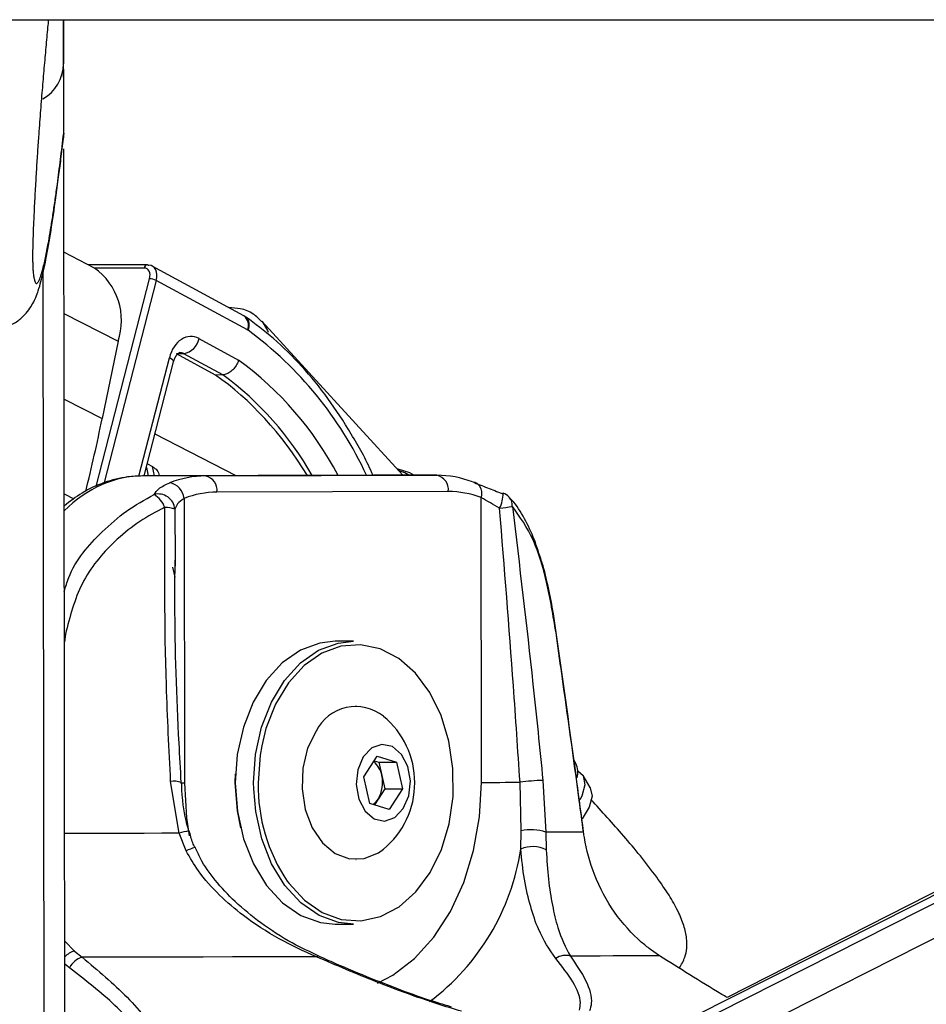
# Model space of a CAD drawing. Header units: millimetres. Extents: x 1591 to 17407, y 888 to 16227.
# Tile 24 of 78: x 6322 to 6434, y 5779 to 5901. Entities that reach past the tile are written whole.
import ezdxf

# ---------------------------------------------------------------- set-up
doc = ezdxf.new("R2010")
doc.units = ezdxf.units.MM
doc.layers.add('COMPONENT_GEOMETRY', color=7, linetype='Continuous')
doc.styles.add('SLDTEXTSTYLE1', font='TXT', dxfattribs={"width": 0.75})
doc.dimstyles.new('SLDDIMSTYLE0', dxfattribs={"dimtxt": 100, "dimasz": 6.604, "dimexe": 0, "dimexo": 0.0625, "dimgap": 25, "dimtad": 0, "dimtih": 1, "dimtoh": 1, "dimdec": 0, "dimlfac": 0.5, "dimrnd": 1e-09, "dimzin": 12, "dimdsep": 46, "dimtxsty": 'SLDTEXTSTYLE1', "dimsah": 1, "dimcen": 0.09, "dimadec": 0, "dimazin": 3, "dimtfac": 1, "dimtdec": 0, "dimtofl": 0, "dimtmove": 0, "dimatfit": 3, "dimfxl": 1, "dimfrac": 2, "dimtolj": 1, "dimtzin": 12, "dimarcsym": 0})

# ---------------------------------------------------------------- blocks, each defined once
blk = doc.blocks.new('_D_4')
at = {"layer": 'COMPONENT_GEOMETRY', "color": 7, "ltscale": 2}
for p, q in [((8881.73, 5900.55), (9410.21, 5900.55)), ((9403.86, 5900.55), (9403.86, 3554.53)), ((9403.86, 1049.75), (9403.86, 3395.78)), ((4502.98, 1049.75), (9410.21, 1049.75))]:
    blk.add_line(p, q, dxfattribs=at)
for points in [[(9403.86, 5900.55), (9402.84, 5893.95), (9404.88, 5893.95)], [(9403.86, 1049.75), (9404.88, 1056.35), (9402.84, 1056.35)]]:
    blk.add_solid(points, dxfattribs=at)
at = {"layer": 'COMPONENT_GEOMETRY', "color": 7, "ltscale": 2, "insert": (9256.08, 3524.68), "char_height": 100, "attachment_point": 1, "style": 'SLDTEXTSTYLE1'}
blk.add_mtext('2425', dxfattribs=at)

msp = doc.modelspace()

# ---------------------------------------------------------------- linework, layer by layer
at = {"color": 7, "linetype": 'Continuous', "lineweight": 25, "ltscale": 2}
for p, q in [((6310.54, 5900.55), (8850.45, 5900.55)), ((6327.34, 5886.28), (6327.32, 5900.55)), ((6327.34, 5888.41), (6327.32, 5900.55)), ((6327.34, 5886.5), (6327.32, 5900.55)), ((6327.34, 5888.12), (6327.32, 5900.55)), ((6327.34, 5886.28), (6327.33, 5900.55)), ((6327.33, 5900.55), (6327.33, 5895.08)), ((6649.4, 5900.55), (6405.52, 5777.28)), ((6647.57, 5900.55), (6409.46, 5779.56)), ((6327.34, 5893.17), (6327.33, 5895.08)), ((6327.33, 5894.59), (6327.33, 5894.79)), ((6327.34, 5893.17), (6327.33, 5894.79)), ((6327.34, 5893.17), (6327.34, 5893.17)), ((6327.34, 5886.49), (6327.34, 5888.12)), ((6327.34, 5886.5), (6327.34, 5886.49)), ((6327.5, 5767.87), (6327.35, 5884.58)), ((6327.36, 5871.78), (6327.35, 5884.58)), ((6331.15, 5869.83), (6327.36, 5871.78)), ((6337.71, 5870.21), (6330.42, 5870.21)), ((6349.65, 5863.91), (6338.31, 5870.06)), ((6350.11, 5862.16), (6338.79, 5868.29)), ((6349.89, 5863.76), (6349.65, 5863.91)), ((6369.33, 5844.18), (6351.88, 5863.25)), ((6334.07, 5860.77), (6332.11, 5851.19)), ((6344.09, 5861.1), (6348.99, 5858.44)), ((6342.2, 5859.23), (6341.3, 5859.2)), ((6346.13, 5856.58), (6341.3, 5859.2)), ((6347.04, 5856.6), (6342.2, 5859.23)), ((6337.31, 5844.1), (6340.94, 5858.23)), ((6347.04, 5856.6), (6346.13, 5856.58)), ((6337.7, 5845.59), (6338.35, 5845.25)), ((6365.74, 5844.18), (6337.1, 5844.1)), ((6339.21, 5844.11), (6339.19, 5844.18)), ((6344.89, 5844.1), (6373.53, 5844.18)), ((6373.53, 5844.18), (6365.74, 5844.18)), ((6344.89, 5844.1), (6337.1, 5844.1)), ((6374.95, 5842.18), (6346.31, 5842.1)), ((6342.24, 5841.33), (6342.29, 5806.09)), ((6379.06, 5806.19), (6379.01, 5841.43)), ((6341.16, 5833.69), (6341.16, 5832.92)), ((6363.22, 5823.64), (6360.96, 5823.64)), ((6363.55, 5815.64), (6363.5, 5815.64)), ((6364.51, 5806.88), (6366.15, 5809.44)), ((6365.79, 5808.87), (6366.34, 5808.7)), ((6366.15, 5809.44), (6368.55, 5808.7)), ((6390.74, 5808.52), (6390.51, 5808.9)), ((6366.34, 5808.7), (6368.55, 5808.7)), ((6366.34, 5808.7), (6366.71, 5807.05)), ((6368.55, 5808.7), (6369.29, 5805.4)), ((6348.58, 5806.11), (6348.61, 5807.25)), ((6365.25, 5803.58), (6364.51, 5806.88)), ((6366.71, 5807.05), (6367.09, 5805.4)), ((6386.66, 5806.42), (6387.03, 5800.01)), ((6392.52, 5805.54), (6391.63, 5807.03)), ((6341.62, 5799.89), (6340.58, 5806.3)), ((6367.09, 5805.4), (6366.26, 5804.12)), ((6367.09, 5805.4), (6369.29, 5805.4)), ((6369.29, 5805.4), (6367.64, 5802.84)), ((6383.96, 5800.19), (6383.83, 5806.2)), ((6366.26, 5804.12), (6365.8, 5803.41)), ((6367.64, 5802.84), (6365.25, 5803.58)), ((6342.49, 5797.7), (6341.62, 5799.89)), ((6383.91, 5797.93), (6383.96, 5800.19)), ((6387.03, 5800.01), (6387.08, 5797.82)), ((6363.5, 5796.64), (6363.55, 5796.64)), ((6360.96, 5788.64), (6363.22, 5788.64)), ((6328.66, 5785.32), (6329.64, 5784.55)), ((6401.09, 5784.74), (6399.97, 5785.52))]:
    msp.add_line(p, q, dxfattribs=at)
at = {"color": 8, "linetype": 'Continuous', "lineweight": 25, "ltscale": 2}
for p, q in [((6327.34, 5886.28), (6327.32, 5900.55)), ((6327.34, 5886.28), (6327.33, 5900.55)), ((6327.33, 5895.08), (6327.33, 5900.55)), ((6401.64, 5770.01), (6659.9, 5900.55)), ((6402.28, 5774.66), (6651.35, 5900.55)), ((6327.33, 5894.79), (6327.33, 5895.08)), ((6327.33, 5894.81), (6327.33, 5894.79)), ((6327.55, 5734.24), (6327.35, 5884.58)), ((6327.36, 5871.78), (6327.35, 5884.58)), ((6337.31, 5869.81), (6331.19, 5869.81)), ((6324.98, 5729.42), (6324.79, 5869.35)), ((6331.37, 5842.81), (6337.97, 5868.5)), ((6338.79, 5868.29), (6332.36, 5843.27)), ((6327.37, 5864.21), (6334.07, 5860.77)), ((6336.66, 5844.07), (6340.42, 5858.73)), ((6327.39, 5853.62), (6332.11, 5851.19)), ((6348.68, 5844.13), (6338.65, 5849.29)), ((6337.58, 5845.14), (6337.79, 5844.1)), ((6338.58, 5844.11), (6338.35, 5845.25)), ((6327.4, 5841.87), (6328.61, 5841.25)), ((6341.11, 5839.99), (6341.16, 5833.69)), ((6341.12, 5831.59), (6340.87, 5832.83)), ((6327.43, 5824.53), (6327.56, 5824.51)), ((6327.56, 5824.51), (6327.43, 5823.59)), ((6350.86, 5805.39), (6350.85, 5806.11)), ((6327.48, 5786.54), (6328.66, 5785.32)), ((6328.07, 5783.24), (6327.48, 5783.71))]:
    msp.add_line(p, q, dxfattribs=at)
at = {"color": 7, "linetype": 'Continuous', "lineweight": 25, "ltscale": 2, "flags": 128}
for points in [[(6337.71, 5870.21), (6337.78, 5870.2), (6337.87, 5870.17)], [(6368.56, 5845.03), (6370.16, 5844.53), (6370.74, 5844.18)], [(6377.97, 5843.36), (6378.24, 5843.32), (6378.48, 5843.21), (6378.69, 5843.03), (6378.86, 5842.79), (6378.98, 5842.5), (6379.05, 5842.16), (6379.06, 5841.8), (6379.01, 5841.43)], [(6381.62, 5841.91), (6381.71, 5841.97), (6381.73, 5841.97)], [(6388.29, 5824.67), (6388.31, 5824.71), (6388.32, 5824.73)], [(6360.96, 5823.64), (6359.06, 5823.43), (6356.64, 5822.54), (6354.39, 5820.97), (6352.42, 5818.8), (6350.79, 5816.11), (6349.58, 5813.01), (6348.83, 5809.63), (6348.58, 5806.11)], [(6350.85, 5806.11), (6351.1, 5809.63), (6351.84, 5813.01), (6353.05, 5816.11), (6354.68, 5818.8), (6356.66, 5820.97), (6358.9, 5822.54), (6361.32, 5823.43), (6363.22, 5823.64)], [(6355.02, 5793.96), (6355.19, 5793.72), (6357.13, 5791.61), (6359.33, 5790.09), (6361.7, 5789.23), (6364.14, 5789.06), (6366.56, 5789.59), (6368.85, 5790.8), (6370.92, 5792.64), (6372.69, 5795.03), (6374.09, 5797.87), (6375.05, 5801.05), (6375.54, 5804.44), (6375.53, 5807.9), (6375.03, 5811.29), (6374.07, 5814.47), (6372.66, 5817.3), (6370.89, 5819.68), (6368.81, 5821.51), (6366.51, 5822.7), (6364.09, 5823.22), (6361.65, 5823.04), (6359.28, 5822.16), (6357.09, 5820.64), (6355.16, 5818.51), (6353.57, 5815.88), (6352.38, 5812.85), (6351.86, 5810.72)], [(6358.58, 5812.54), (6357.54, 5810.4), (6356.95, 5807.95), (6356.85, 5805.37), (6357.25, 5802.84), (6358.11, 5800.56), (6359.38, 5798.69), (6360.95, 5797.38), (6362.72, 5796.71), (6364.55, 5796.75), (6366.3, 5797.48), (6366.92, 5797.93)], [(6364.41, 5809.34), (6363.74, 5807.75), (6363.54, 5805.92), (6363.86, 5804.12), (6364.64, 5802.63), (6365.76, 5801.67), (6367.06, 5801.4), (6368.33, 5801.84), (6369.38, 5802.94), (6370.06, 5804.53), (6370.25, 5806.36), (6369.94, 5808.16), (6369.16, 5809.65), (6368.04, 5810.61), (6366.74, 5810.89), (6365.47, 5810.44), (6364.41, 5809.34)], [(6390.99, 5807.61), (6391.63, 5807.03), (6391.86, 5805.9), (6391.48, 5804.46), (6391.25, 5804.01)], [(6348.58, 5806.11), (6348.84, 5802.59), (6349.6, 5799.21), (6350.82, 5796.12), (6352.45, 5793.43), (6354.43, 5791.27), (6356.68, 5789.72), (6359.11, 5788.84), (6360.96, 5788.64)], [(6349.25, 5800.55), (6348.84, 5802.67), (6348.58, 5806.11)], [(6363.22, 5788.64), (6361.37, 5788.84), (6358.95, 5789.72), (6356.7, 5791.27), (6354.71, 5793.43), (6353.08, 5796.12), (6351.86, 5799.21), (6351.11, 5802.59), (6350.86, 5805.39)], [(6379.06, 5806.19), (6379.55, 5806.19), (6380.11, 5806.19), (6380.7, 5806.19), (6381.33, 5806.19), (6381.98, 5806.2), (6382.62, 5806.2), (6383.24, 5806.2), (6383.83, 5806.2)], [(6392.52, 5805.54), (6392.52, 5805.53), (6392.74, 5804.47), (6392.38, 5803.11), (6391.5, 5801.67)], [(6391.69, 5800.04), (6391.33, 5800.04), (6390.9, 5800.04), (6390.41, 5800.03), (6389.86, 5800.03), (6389.25, 5800.02), (6388.57, 5800.02), (6387.83, 5800.02), (6387.03, 5800.01)], [(6391.69, 5800.04), (6391.7, 5800.08), (6391.7, 5800.09)], [(6358.62, 5784.6), (6355.23, 5784.59), (6351.76, 5784.59), (6348.22, 5784.58), (6344.61, 5784.57), (6340.94, 5784.57), (6337.21, 5784.56), (6333.44, 5784.55), (6329.64, 5784.55)], [(6401.09, 5784.74), (6400.27, 5784.73), (6399.29, 5784.73), (6398.14, 5784.72), (6396.83, 5784.71), (6395.36, 5784.71), (6393.75, 5784.7), (6391.97, 5784.69), (6390.06, 5784.69)]]:
    msp.add_lwpolyline(points, dxfattribs=at)
at = {"color": 8, "linetype": 'Continuous', "lineweight": 25, "ltscale": 2, "flags": 128}
for points in [[(6351.9, 5863.23), (6352.57, 5862.11), (6352.65, 5861.91)], [(6340.94, 5858.23), (6340.95, 5858.25), (6340.92, 5858.35), (6340.82, 5858.47), (6340.65, 5858.6), (6340.42, 5858.73)], [(6370.06, 5844.18), (6369.55, 5844.48), (6368.77, 5844.79)], [(6351.86, 5810.72), (6351.66, 5809.55), (6351.41, 5806.11)], [(6342.29, 5806.09), (6341.87, 5806.09), (6341.78, 5806.09)], [(6342.29, 5806.09), (6342.55, 5801.81), (6342.89, 5799.58)], [(6366.2, 5781.34), (6368.09, 5782.35), (6370.76, 5784.4), (6373.15, 5787.05), (6375.21, 5790.21), (6376.86, 5793.81), (6378.08, 5797.75), (6378.82, 5801.91), (6379.06, 5806.19)], [(6341.62, 5799.89), (6339.48, 5799.89), (6337.32, 5799.88), (6335.14, 5799.88), (6332.95, 5799.87), (6330.73, 5799.87), (6328.5, 5799.87), (6327.46, 5799.87)]]:
    msp.add_lwpolyline(points, dxfattribs=at)
at = {"color": 7, "linetype": 'Continuous', "lineweight": 25, "ltscale": 4}
for centre, radius, start, end in [((6322.21, 5895.19), 5.12, 299.9398, 358.7638), ((6326.5, 5863.33), 7.99, 341.286, 54.3941), ((6337.89, 5866.42), 2.08, 64.258, 87.7786), ((6349.81, 5861.61), 0.625, 55.1585, 61.4957), ((6341.76, 5861.57), 2.38, 280.5543, 348.5826), ((6121.28, 5894.3), 215.19, 345.9831, 348.4421), ((6373.17, 5842.43), 1.79, 352.0505, 78.581), ((6373.53, 5831.82), 12.36, 68.9808, 90.0143), ((6344.96, 5831.72), 12.38, 90.2987, 111.3119), ((6340.06, 5841.1), 2.19, 5.9216, 79.6723), ((6344.54, 5842.35), 1.79, 352.0505, 78.581), ((6339.05, 5839.8), 2.07, 5.3152, 104.8503), ((6337.03, 5839.2), 3, 19.6308, 60.0223), ((6346.37, 5830.75), 11.35, 90.2987, 111.3119), ((6374.95, 5830.85), 11.33, 68.9808, 90.0143), ((6381.02, 5840.1), 2, 42.9756, 69.3308), ((6339.92, 5836.78), 3.43, 69.562, 91.0627), ((6375.61, 5886.11), 46.36, 277.0438, 279.0147), ((6363.49, 5810.05), 5.51, 51.5113, 153.1227), ((6360.17, 5806.14), 10.63, 309.3893, 50.6107), ((6363.79, 5806.5), 2.98, 10.7119, 49.5283), ((6388.44, 5807.41), 2.54, 345.0231, 25.7737), ((6362.87, 5806.14), 3.95, 329.1522, 13.309), ((6387.18, 5781.83), 24.6, 91.2217, 97.8371), ((6364.24, 5805.38), 2.38, 305.9742, 327.9576), ((6385.2, 5794.9), 5.43, 70.2994, 103.2), ((6385.38, 5794.62), 3.62, 62.0972, 113.9982), ((6330.36, 5782.09), 2.56, 106.446, 153.3275), ((6389.46, 5782.72), 2.06, 73.0354, 125.8405)]:
    msp.add_arc(centre, radius, start, end, dxfattribs=at)
at = {"color": 8, "linetype": 'Continuous', "lineweight": 25, "ltscale": 4}
for centre, radius, start, end in [((6337.75, 5869.77), 0.442, 95.3442, 174.1254), ((6348.71, 5862.73), 1.51, 337.6149, 51.777), ((6348.92, 5862.76), 1.4, 333.0412, 45.8379), ((6322.82, 5824.82), 46.25, 24.7447, 53.7542), ((6324.43, 5824.8), 41.65, 27.7058, 53.8562), ((6323.65, 5824.65), 39.6, 29.5207, 53.808), ((6377.49, 5841.96), 4.24, 333.8919, 0.0892), ((6381.36, 5840.44), 1.52, 355.348, 41.6284), ((6341, 5803.57), 2.76, 71.5238, 98.7478), ((6372.46, 5805.75), 21.05, 179.0121, 214.0579), ((6347.1, 5780.8), 19.86, 102.4214, 106.0131), ((6344.85, 5793.06), 5.21, 104.0782, 116.8587), ((6355.28, 5802.23), 28.95, 306.8344, 351.4544), ((6329.4, 5782.84), 2.6, 106.5447, 137.5646), ((6358.85, 5784.36), 0.332, 74.8699, 133.6007)]:
    msp.add_arc(centre, radius, start, end, dxfattribs=at)
at = {"color": 7, "linetype": 'Continuous', "lineweight": 25, "ltscale": 4}
for centre, major_axis, ratio, start_param, end_param in [((6336.98, 5868.5), (0.64, 1.25), 0.664507, 5.041384, 6.61218), ((6337.38, 5868.29), (0.93, 1.77), 0.663275, 5.045841, 6.616637), ((6343.08, 5857.36), (0, 4), 0.706963, 5.916984, 7.504924), ((6333.39, 5813.6), (-4.24, 47.91), 0.687394, 5.341752, 5.76122)]:
    msp.add_ellipse(centre, major_axis=major_axis, ratio=ratio, start_param=start_param, end_param=end_param, dxfattribs=at)
at = {"color": 8, "linetype": 'Continuous', "lineweight": 25, "ltscale": 4}
for centre, major_axis, ratio, start_param, end_param in [((6341.67, 5857.36), (0.06, 2), 0.69905, 5.938194, 6.32045), ((6337.07, 5820.1), (0.12, 24), 0.707093, 0.005537, 0.613333)]:
    msp.add_ellipse(centre, major_axis=major_axis, ratio=ratio, start_param=start_param, end_param=end_param, dxfattribs=at)
at = {"color": 7, "linetype": 'Continuous', "lineweight": 25, "ltscale": 2}
for points, knots in [([(6325.45, 5900.55), (6325.43, 5900.33), (6325.33, 5899.34), (6325.16, 5897.46), (6324.93, 5894.9), (6324.7, 5892.2), (6324.47, 5889.37), (6324.27, 5886.71), (6324.1, 5884.25), (6323.96, 5882.03), (6323.82, 5879.69), (6323.7, 5877.5), (6323.61, 5875.5), (6323.55, 5874.05), (6323.52, 5872.88), (6323.5, 5872.14), (6323.49, 5871.5), (6323.49, 5871.02), (6323.5, 5870.56), (6323.51, 5870.14), (6323.53, 5869.77), (6323.54, 5869.57), (6323.55, 5869.49)], [0, 0, 0, 0, 0.027081, 0.122886, 0.219934, 0.317126, 0.414889, 0.512937, 0.579217, 0.645687, 0.713066, 0.781009, 0.825085, 0.869892, 0.890479, 0.911467, 0.925152, 0.939301, 0.950934, 0.968187, 0.985864, 1, 1, 1, 1]), ([(6326.71, 5881.11), (6326.81, 5881.83), (6327.01, 5883.32), (6327.21, 5885), (6327.31, 5885.86)], [0, 0, 0, 0, 0.486983, 1, 1, 1, 1]), ([(6327.34, 5886.49), (6327.34, 5886.35), (6327.34, 5886.14), (6327.3, 5885.93), (6327.29, 5885.86)], [0, 0, 0, 0, 0.679111, 1, 1, 1, 1]), ([(6320.22, 5862.54), (6320.56, 5862.68), (6321.36, 5863), (6322.32, 5863.81), (6323.08, 5864.7), (6323.58, 5865.53), (6323.94, 5866.31), (6324.25, 5867.17), (6324.66, 5868.57), (6325.17, 5870.89), (6325.77, 5874.37), (6326.28, 5877.83), (6326.6, 5880.23), (6326.71, 5881.11)], [0, 0, 0, 0, 0.024631, 0.057067, 0.088515, 0.121996, 0.161772, 0.215959, 0.300075, 0.485555, 0.687824, 0.88538, 1, 1, 1, 1]), ([(6351.88, 5863.18), (6351.54, 5863.52), (6350.8, 5864.27), (6349.34, 5864.84), (6348.25, 5864.9), (6347.77, 5864.93)], [0, 0, 0, 0, 0.315379, 0.69527, 1, 1, 1, 1]), ([(6365.61, 5844.18), (6365.57, 5844.28), (6364.81, 5846.1), (6362.97, 5849.33), (6360.1, 5853.78), (6356.86, 5857.72), (6353.46, 5861.1), (6351.04, 5862.91), (6349.89, 5863.76)], [0, 0, 0, 0, 0.011933, 0.213395, 0.414893, 0.616338, 0.817608, 1, 1, 1, 1]), ([(6340.94, 5858.23), (6340.99, 5858.38), (6341.1, 5858.73), (6341.35, 5859.13), (6341.59, 5859.34), (6341.66, 5859.37), (6341.67, 5859.36), (6341.68, 5859.35)], [0, 0, 0, 0, 0.16552, 0.389685, 0.61698, 0.874266, 1, 1, 1, 1]), ([(6348.99, 5858.44), (6348.99, 5858.43), (6348.95, 5858.3), (6348.82, 5857.97), (6348.52, 5857.47), (6348.05, 5857), (6347.53, 5856.68), (6347.2, 5856.63), (6347.04, 5856.6)], [0, 0, 0, 0, 0.01338, 0.1323824, 0.3495206, 0.5664239, 0.7832099, 1, 1, 1, 1]), ([(6338.35, 5845.25), (6338.55, 5845.11), (6338.99, 5844.81), (6339.1, 5844.4), (6339.17, 5844.17)], [0, 0, 0, 0, 0.45824, 1, 1, 1, 1]), ([(6337.1, 5844.1), (6336.48, 5844.08), (6334.88, 5844.01), (6332.34, 5843.36), (6329.67, 5842.15), (6328.13, 5840.95), (6327.41, 5840.38)], [0, 0, 0, 0, 0.177254, 0.4624, 0.748214, 1, 1, 1, 1]), ([(6338.53, 5841.79), (6338.69, 5842.05), (6339.03, 5842.59), (6339.96, 5843.02), (6340.46, 5843.26)], [0, 0, 0, 0, 0.461861, 1, 1, 1, 1]), ([(6377.97, 5843.36), (6378.56, 5843.13), (6379.65, 5842.7), (6381, 5842.16), (6381.62, 5841.91)], [0, 0, 0, 0, 0.538139, 1, 1, 1, 1]), ([(6342.24, 5841.33), (6341.94, 5841.11), (6341.37, 5840.7), (6341.19, 5840.22), (6341.11, 5839.99)], [0, 0, 0, 0, 0.530587, 1, 1, 1, 1]), ([(6381.3, 5840.1), (6380.91, 5840.32), (6380.07, 5840.81), (6379.38, 5841.21), (6379.01, 5841.43)], [0, 0, 0, 0, 0.469413, 1, 1, 1, 1]), ([(6386.49, 5833.55), (6386.21, 5834.45), (6385.6, 5836.4), (6384.38, 5838.89), (6383.34, 5840.63), (6382.59, 5841.31), (6382.46, 5841.42)], [0, 0, 0, 0, 0.2779543, 0.5999468, 0.9358454, 1, 1, 1, 1]), ([(6339.85, 5840.2), (6339.7, 5840.13), (6337.48, 5839.07), (6333.63, 5836.37), (6329.22, 5831.01), (6328.11, 5826.68), (6327.56, 5824.51)], [0, 0, 0, 0, 0.025047, 0.371523, 0.686338, 1, 1, 1, 1]), ([(6340.58, 5806.3), (6340.38, 5810.27), (6339.81, 5821.58), (6339.84, 5832.88), (6339.85, 5840.2)], [0, 0, 0, 0, 0.351724, 1, 1, 1, 1]), ([(6383.83, 5806.2), (6383.56, 5810.17), (6382.8, 5821.48), (6381.89, 5832.77), (6381.3, 5840.1)], [0, 0, 0, 0, 0.351797, 1, 1, 1, 1]), ([(6388.29, 5824.67), (6387.93, 5826.83), (6387.21, 5831.15), (6385.49, 5836.73), (6383.8, 5839.06), (6382.88, 5840.32)], [0, 0, 0, 0, 0.313753, 0.62866, 1, 1, 1, 1]), ([(6382.88, 5840.32), (6383.76, 5833), (6385.12, 5821.7), (6386.26, 5810.4), (6386.66, 5806.42)], [0, 0, 0, 0, 0.648276, 1, 1, 1, 1]), ([(6341.89, 5806.19), (6341.8, 5807.81), (6341.38, 5815.19), (6341.06, 5824.36), (6341.12, 5831.9), (6341.13, 5833.69)], [0, 0, 0, 0, 0.176185, 0.805195, 1, 1, 1, 1]), ([(6388.3, 5824.72), (6388.19, 5825.5), (6387.93, 5827.41), (6387.34, 5830.3), (6386.85, 5832.48), (6386.51, 5833.48), (6386.49, 5833.55)], [0, 0, 0, 0, 0.242293, 0.598367, 0.969141, 1, 1, 1, 1]), ([(6391.69, 5800.04), (6391.51, 5801.35), (6390.63, 5807.88), (6389.5, 5816.1), (6388.52, 5823), (6388.29, 5824.67)], [0, 0, 0, 0, 0.159188, 0.795943, 1, 1, 1, 1]), ([(6391.7, 5800.09), (6391.43, 5802.14), (6390.33, 5810.35), (6389.18, 5818.57), (6388.32, 5824.73)], [0, 0, 0, 0, 0.249839, 1, 1, 1, 1]), ([(6342.83, 5800.2), (6342.8, 5800.31), (6342.39, 5801.67), (6342.02, 5803.68), (6341.96, 5805.58), (6341.94, 5806.19)], [0, 0, 0, 0, 0.056247, 0.699143, 1, 1, 1, 1]), ([(6403.55, 5783.22), (6403.8, 5783.65), (6404.44, 5784.72), (6404.56, 5786.62), (6404.15, 5788.49), (6403.39, 5790.31), (6402.22, 5792.36), (6399.98, 5795.59), (6396.69, 5799.6), (6393.96, 5802.58), (6392.61, 5804.05)], [0, 0, 0, 0, 0.070898, 0.175209, 0.243206, 0.317544, 0.401782, 0.502549, 0.754355, 1, 1, 1, 1]), ([(6343.6, 5798.11), (6343.5, 5798.3), (6343.17, 5798.97), (6343.01, 5799.7), (6342.89, 5800.22)], [0, 0, 0, 0, 0.284928, 1, 1, 1, 1]), ([(6399.97, 5785.52), (6399.59, 5785.81), (6398, 5787.06), (6395.43, 5789.92), (6392.96, 5794.48), (6391.98, 5798.05), (6391.72, 5799.82), (6391.69, 5800.04)], [0, 0, 0, 0, 0.095474, 0.402352, 0.701252, 0.962182, 1, 1, 1, 1]), ([(6358.94, 5784.7), (6357.83, 5785.22), (6355.35, 5786.37), (6351.85, 5788.63), (6348.63, 5791.25), (6346.14, 5793.95), (6344.47, 5796.22), (6343.84, 5797.68), (6343.64, 5798.13)], [0, 0, 0, 0, 0.18063, 0.404763, 0.601627, 0.775755, 0.929813, 1, 1, 1, 1]), ([(6388.25, 5784.39), (6387.49, 5785.5), (6386.28, 5787.27), (6385.12, 5790.77), (6384.32, 5794.01), (6384.04, 5796.66), (6383.91, 5797.93)], [0, 0, 0, 0, 0.367123, 0.580074, 0.797975, 1, 1, 1, 1]), ([(6358.62, 5784.6), (6357.07, 5785.31), (6353.93, 5786.73), (6349.9, 5789.36), (6346.56, 5792.2), (6344.13, 5794.88), (6342.98, 5796.87), (6342.49, 5797.7)], [0, 0, 0, 0, 0.245373, 0.495297, 0.678097, 0.864612, 1, 1, 1, 1]), ([(6387.08, 5797.82), (6387.15, 5796.59), (6387.31, 5794.04), (6387.83, 5790.91), (6388.6, 5787.52), (6389.49, 5785.77), (6390.06, 5784.69)], [0, 0, 0, 0, 0.202402, 0.415938, 0.635024, 1, 1, 1, 1]), ([(6329.64, 5784.55), (6331.58, 5782.91), (6335.5, 5779.62), (6339.42, 5774.64), (6341.05, 5770.64), (6341.01, 5767.78), (6340.11, 5765.56), (6337.77, 5763.44), (6334.75, 5762.28), (6332.9, 5761.85), (6332.66, 5761.79)], [0, 0, 0, 0, 0.208234, 0.420981, 0.592265, 0.677743, 0.765865, 0.874569, 0.983936, 1, 1, 1, 1]), ([(6376.6, 5777.86), (6375.58, 5778.16), (6372.02, 5779.24), (6365.89, 5781.49), (6361.07, 5783.56), (6358.62, 5784.6)], [0, 0, 0, 0, 0.163716, 0.575625, 1, 1, 1, 1]), ([(6367.94, 5780.93), (6367.11, 5781.25), (6364.72, 5782.16), (6361.72, 5783.43), (6359.6, 5784.38), (6358.93, 5784.68)], [0, 0, 0, 0, 0.267669, 0.771308, 1, 1, 1, 1]), ([(6390.06, 5784.69), (6390.76, 5783.66), (6392.17, 5781.59), (6392.85, 5779.32), (6392.53, 5778.21), (6392.44, 5777.9)], [0, 0, 0, 0, 0.413472, 0.836281, 1, 1, 1, 1]), ([(6409.46, 5779.56), (6409.24, 5779.69), (6406.22, 5781.49), (6403.56, 5783.18), (6401.09, 5784.74)], [0, 0, 0, 0, 0.0726427, 1, 1, 1, 1]), ([(6332.12, 5762), (6332.34, 5762.06), (6334.09, 5762.47), (6336.94, 5763.56), (6339.07, 5765.55), (6339.82, 5767.63), (6339.71, 5770.3), (6337.93, 5774.03), (6333.95, 5778.65), (6330.03, 5781.71), (6328.07, 5783.24)], [0, 0, 0, 0, 0.01569, 0.12216, 0.228397, 0.314289, 0.400448, 0.57252, 0.785982, 1, 1, 1, 1]), ([(6391.2, 5778.02), (6391.25, 5778.31), (6391.43, 5779.35), (6390.56, 5781.48), (6389.03, 5783.41), (6388.25, 5784.39)], [0, 0, 0, 0, 0.161875, 0.574916, 1, 1, 1, 1]), ([(6375.36, 5778.39), (6374.75, 5778.57), (6372.83, 5779.14), (6370.33, 5780), (6368.5, 5780.71), (6367.94, 5780.93)], [0, 0, 0, 0, 0.242769, 0.767885, 1, 1, 1, 1])]:
    msp.add_open_spline(points, degree=3, knots=knots, dxfattribs=at)
at = {"color": 8, "linetype": 'Continuous', "lineweight": 25, "ltscale": 2}
for points, knots in [([(6323.55, 5869.49), (6323.55, 5869.44), (6323.57, 5869.26), (6323.61, 5868.91), (6323.67, 5868.49), (6323.75, 5868.18), (6323.85, 5867.98), (6323.95, 5867.9), (6324.07, 5867.94), (6324.2, 5868.09), (6324.36, 5868.4), (6324.57, 5868.97), (6324.85, 5870.01), (6325.17, 5871.48), (6325.5, 5873.21), (6325.79, 5874.94), (6326.04, 5876.58), (6326.3, 5878.33), (6326.6, 5880.52), (6326.95, 5883.19), (6327.21, 5885.4), (6327.34, 5886.5)], [0, 0, 0, 0, 0.004336, 0.017484, 0.044354, 0.070552, 0.096916, 0.130232, 0.163673, 0.19739, 0.23117, 0.295901, 0.360856, 0.452283, 0.543995, 0.608427, 0.672922, 0.737588, 0.802303, 0.901075, 1, 1, 1, 1]), ([(6327.42, 5829.82), (6327.58, 5830.39), (6328.41, 5833.26), (6331.36, 5836.59), (6335.07, 5839.88), (6337.36, 5841.15), (6338.53, 5841.79)], [0, 0, 0, 0, 0.103714, 0.516857, 0.755191, 1, 1, 1, 1])]:
    msp.add_open_spline(points, degree=3, knots=knots, dxfattribs=at)

# ---------------------------------------------------------------- dimensions: what is measured, and where the dimension line sits
at = {"layer": 'COMPONENT_GEOMETRY', "color": 7, "ltscale": 2}
dim = msp.add_linear_dim(base=(9403.86, 1049.75), p1=(8879.19, 5900.55), p2=(4500.44, 1049.75), angle=90, dimstyle='SLDDIMSTYLE0', dxfattribs=at)
dim.commit()
dim.dimension.update_dxf_attribs({"geometry": '_D_4', "text_midpoint": (9403.86, 3475.15), "dimtype": 160})

doc.saveas('drawing.dxf')
